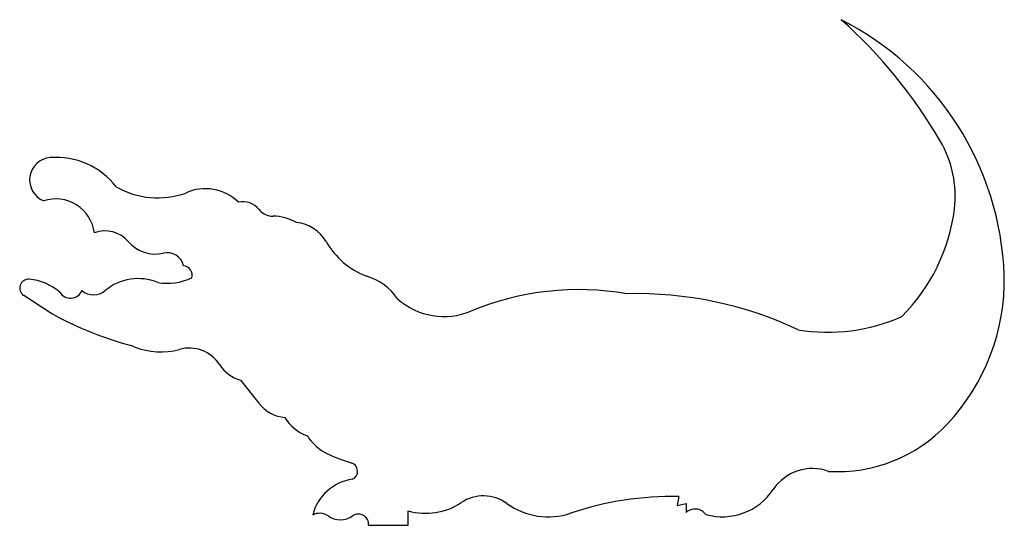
# Model space of a CAD drawing. Extents: x 0.35 to 6.77, y 0.32 to 3.61.
import ezdxf

# ---------------------------------------------------------------- set-up
doc = ezdxf.new("R2010")
doc.units = 0

msp = doc.modelspace()

# ---------------------------------------------------------------- linework, layer by layer
at = {"color": 7, "linetype": 'CONTINUOUS'}
for p, q in [((0.555656, 1.702183), (0.377934, 1.817229)), ((1.791597, 1.265519), (1.912092, 1.11432))]:
    msp.add_line(p, q, dxfattribs=at)
for centre, radius, start, end in [((3.557663, 1.193905), 3.238617, 30.226516, 48.352831), ((4.829447, 1.879178), 1.945408, 2.033611, 63.092018), ((5.734689, 2.462314), 0.719032, 353.446405, 390.226516), ((0.562768, 2.569582), 0.14607, 94.729036, 248.202048), ((0.591209, 2.225778), 0.491048, 37.581502, 94.729036), ((1.251497, 2.998901), 0.545756, 240.2106, 289.595266), ((1.563136, 2.205683), 0.307278, 45.360576, 114.742294), ((0.587211, 2.192626), 0.253833, 7.468994, 108.058041), ((1.808099, 2.292276), 0.135207, 38.515688, 102.409609), ((2.00339, 2.447705), 0.114386, 218.515688, 270.407217), ((5.252598, 2.532299), 1.206048, 315.073922, 352.757317), ((2.006333, 2.033611), 0.299719, 59.763111, 90.407217), ((2.131613, 2.041753), 0.252109, 30.106552, 84.160277), ((0.907985, 2.034974), 0.202783, 40.62453, 109.921857), ((1.235923, 2.316294), 0.229287, 220.62453, 283.191263), ((2.800836, 2.42979), 0.521475, 210.106552, 249.034765), ((1.313412, 1.985693), 0.110274, 13.394737, 103.191263), ((1.413601, 1.948628), 0.063011, 344.208982, 443.544065), ((1.124262, 1.5917), 0.335255, 67.601523, 129.839889), ((1.314321, 2.280256), 0.383687, 260.653709, 294.631302), ((2.513191, 1.592657), 0.364472, 33.676747, 73.90206), ((5.401642, 1.918787), 1.372303, 316.765538, 361.22868), ((0.409095, 1.865366), 0.057343, 85.086815, 237.083552), ((0.385341, 1.575813), 0.347868, 49.206679, 85.273339), ((0.682798, 1.882678), 0.082574, 211.793079, 336.022364), ((0.833865, 1.939754), 0.118035, 230.160111, 309.839889), ((3.998015, 0.025258), 1.829896, 80.150656, 112.582375), ((4.376474, -0.636554), 2.465606, 64.734358, 91.520873), ((3.119703, 2.137097), 0.457307, 228.468909, 292.582375), ((1.697469, 3.770696), 2.362856, 241.706096, 254.818817), ((5.620217, 2.780088), 1.202231, 260.840073, 293.858909), ((1.270767, 1.915368), 0.466096, 248.426234, 285.357832), ((1.456968, 1.237419), 0.236959, 32.638629, 105.357832), ((1.85438, 1.491953), 0.234977, 212.638629, 254.502974), ((2.106931, 1.269593), 0.249142, 218.55249, 264.164465), ((2.326023, 1.170714), 0.286243, 211.361618, 249.957614), ((5.685092, 1.652288), 0.983245, 266.645274, 316.765538), ((2.498777, 1.075267), 0.321638, 212.636454, 244.293733), ((2.769406, 1.637436), 0.945556, 244.293733, 254.317082), ((2.498276, 0.671754), 0.057466, 295.295663, 434.317082), ((5.52215, 0.382227), 0.307152, 69.93, 146.326421), ((2.566231, 0.310079), 0.312746, 97.976868, 165.955733), ((4.935406, 0.773146), 0.397891, 254.255024, 326.326421), ((3.000711, 0.814168), 0.416529, 254.029725, 303.604709), ((3.376272, 0.249005), 0.262039, 54.247467, 123.604709), ((3.79891, 0.836032), 0.461302, 234.247467, 288.508016), ((4.617503, -1.609349), 2.117454, 89.09487, 108.508016), ((2.308652, 0.303207), 0.094602, 55.061355, 118.968481), ((2.561166, 0.326296), 0.066438, 354.207673, 484.938645), ((4.757527, 0.338883), 0.086713, 36.271994, 133.339148), ((2.442974, 0.495477), 0.13994, 235.061355, 304.938645)]:
    msp.add_arc(centre, radius, start, end, dxfattribs=at)
at = {"layer": 'VECTOR', "color": 5, "linetype": 'CONTINUOUS'}
for p, q in [((0.566568, 1.696013), (0.555656, 1.702183)), ((0.577488, 1.690135), (0.566568, 1.696013)), ((1.089002, 1.48603), (1.078702, 1.490297)), ((1.099384, 1.481925), (1.089002, 1.48603)), ((4.650952, 0.507841), (4.639186, 0.449013)), ((4.639186, 0.449013), (4.698014, 0.460778)), ((4.698014, 0.460778), (4.698014, 0.40195)), ((2.886108, 0.319591), (2.886108, 0.413716)), ((2.627264, 0.319591), (2.886108, 0.319591))]:
    msp.add_line(p, q, dxfattribs=at)

doc.saveas('drawing.dxf')
